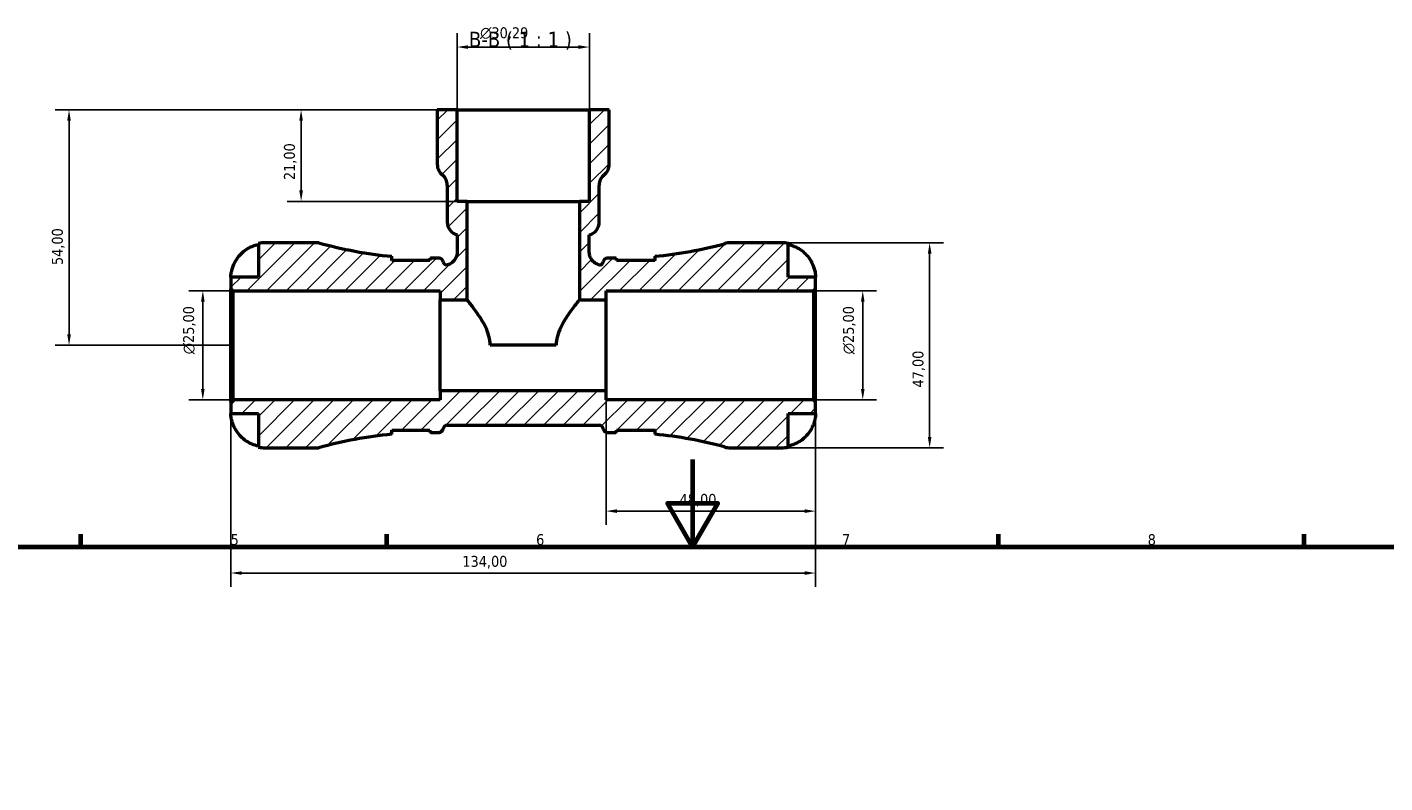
# Model space of a CAD drawing. Header units: millimetres. Extents: x 0 to 905, y 0 to 693.
# Tile 7 of 10: x 268 to 579, y 520 to 693. Entities that reach past the tile are written whole.
import ezdxf

# ---------------------------------------------------------------- set-up
doc = ezdxf.new("R2010")
doc.units = ezdxf.units.MM
for name, color, linetype, lineweight in [('Border (ISO)', 7, 'Continuous', 70), ('Dimension (ISO)', 7, 'Continuous', 25), ('Hatch (ISO)', 7, 'Continuous', 18), ('Symbol (ISO)', 7, 'Continuous', 25), ('Visible (ISO)', 7, 'Continuous', 50)]:
    doc.layers.add(name, color=color, linetype=linetype, lineweight=lineweight)
doc.styles.add('Label Text (ISO)', font='tahoma.ttf')
doc.styles.add('Note Text (ISO)', font='tahoma.ttf')
doc.dimstyles.new('Default (ISO)', dxfattribs={"dimtxt": 2.5, "dimasz": 2.5, "dimexe": 3.175, "dimexo": 0, "dimgap": 0.762, "dimtad": 1, "dimrnd": 1e-08, "dimzin": 0, "dimtxsty": 'Note Text (ISO)', "dimcen": 0.09, "dimdle": 10, "dimclrd": 256, "dimclre": 256, "dimclrt": 256, "dimazin": 0, "dimtfac": 1.40208, "dimtmove": 0, "dimatfit": 3, "dimfxl": 1, "dimtolj": 1, "dimtzin": 0, "dimlwd": -1, "dimlwe": -1, "dimarcsym": 0})

# ---------------------------------------------------------------- blocks, each defined once
blk = doc.blocks.new('Borders Default Border')
at = {"layer": 'Border (ISO)'}
for p, q in [((280.33, 574), (280.33, 576.9)), ((350.42, 574), (350.42, 576.9)), ((490.58, 574), (490.58, 576.9)), ((560.67, 574), (560.67, 576.9))]:
    blk.add_line(p, q, dxfattribs=at)
at = {"layer": 'Border (ISO)', "flags": 128}
for points in [[(420.5, 594), (420.5, 574), (414.73, 584), (426.27, 584), (420.5, 574)], [(20, 20), (20, 574), (821, 574), (821, 20), (20, 20)]]:
    blk.add_lwpolyline(points, dxfattribs=at)
at = {"layer": 'Border (ISO)', "color": 232, "true_color": 0xca0064, "char_height": 2.5, "attachment_point": 7, "style": 'Note Text (ISO)'}
for s, insert in [('5', (314.64, 574.35)), ('6', (384.66, 574.35)), ('7', (454.77, 574.4)), ('8', (524.81, 574.34))]:
    blk.add_mtext(s, dxfattribs=dict(at, insert=insert))
blk = doc.blocks.new('*D7')
at = {"layer": 'Defpoints', "color": 0, "transparency": 16777216}
for p in [(314.7, 607.23), (448.7, 607.23), (314.7, 567.98)]:
    blk.add_point(p, dxfattribs=at)
at = {"layer": 'Dimension (ISO)', "transparency": 16777216}
for p, q in [((314.7, 607.23), (314.7, 564.8)), ((448.7, 607.23), (448.7, 564.8)), ((446.2, 567.98), (317.2, 567.98))]:
    blk.add_line(p, q, dxfattribs=at)
for points in [[(317.2, 568.39), (317.2, 567.56), (314.7, 567.98)], [(446.2, 568.39), (446.2, 567.56), (448.7, 567.98)]]:
    blk.add_solid(points, dxfattribs=at)
at = {"layer": 'Dimension (ISO)', "color": 232, "true_color": 0xca0064, "transparency": 16777216, "insert": (367.75, 571.91), "char_height": 2.5, "attachment_point": 1, "style": 'Note Text (ISO)'}
blk.add_mtext('\\A1;134,00', dxfattribs=at)
blk = doc.blocks.new('*D8')
at = {"layer": 'Defpoints', "color": 0, "transparency": 16777216}
for p in [(400.7, 609.79), (448.7, 607.23), (400.7, 582.18)]:
    blk.add_point(p, dxfattribs=at)
at = {"layer": 'Dimension (ISO)', "transparency": 16777216}
for p, q in [((400.7, 609.79), (400.7, 579.01)), ((448.7, 607.23), (448.7, 579.01)), ((446.2, 582.18), (403.2, 582.18))]:
    blk.add_line(p, q, dxfattribs=at)
for points in [[(403.2, 582.6), (403.2, 581.76), (400.7, 582.18)], [(446.2, 582.6), (446.2, 581.76), (448.7, 582.18)]]:
    blk.add_solid(points, dxfattribs=at)
at = {"layer": 'Dimension (ISO)', "color": 232, "true_color": 0xca0064, "transparency": 16777216, "insert": (417.53, 586.12), "char_height": 2.5, "attachment_point": 1, "style": 'Note Text (ISO)'}
blk.add_mtext('\\A1;48,00', dxfattribs=at)
blk = doc.blocks.new('*D9')
at = {"layer": 'Defpoints', "color": 0, "transparency": 16777216}
for p in [(440.82, 643.7), (440.82, 596.7), (474.84, 596.7)]:
    blk.add_point(p, dxfattribs=at)
at = {"layer": 'Dimension (ISO)', "transparency": 16777216}
for p, q in [((440.82, 643.7), (478.01, 643.7)), ((474.84, 641.2), (474.84, 599.2)), ((440.82, 596.7), (478.01, 596.7))]:
    blk.add_line(p, q, dxfattribs=at)
for points in [[(474.42, 641.2), (475.26, 641.2), (474.84, 643.7)], [(474.42, 599.2), (475.26, 599.2), (474.84, 596.7)]]:
    blk.add_solid(points, dxfattribs=at)
at = {"layer": 'Dimension (ISO)', "color": 232, "true_color": 0xca0064, "transparency": 16777216, "insert": (470.91, 610.53), "char_height": 2.5, "attachment_point": 1, "rotation": 90, "style": 'Note Text (ISO)'}
blk.add_mtext('\\A1;47,00', dxfattribs=at)
blk = doc.blocks.new('*D10')
at = {"layer": 'Defpoints', "color": 0, "transparency": 16777216}
for p in [(448.23, 632.7), (459.51, 632.7), (448.23, 607.7)]:
    blk.add_point(p, dxfattribs=at)
at = {"layer": 'Dimension (ISO)', "transparency": 16777216}
for p, q in [((448.23, 632.7), (462.68, 632.7)), ((459.51, 610.2), (459.51, 630.2)), ((448.23, 607.7), (462.68, 607.7))]:
    blk.add_line(p, q, dxfattribs=at)
for points in [[(459.09, 630.2), (459.92, 630.2), (459.51, 632.7)], [(459.09, 610.2), (459.92, 610.2), (459.51, 607.7)]]:
    blk.add_solid(points, dxfattribs=at)
at = {"layer": 'Dimension (ISO)', "color": 232, "true_color": 0xca0064, "transparency": 16777216, "insert": (454.98, 618.15), "char_height": 2.5, "attachment_point": 1, "rotation": 90, "style": 'Note Text (ISO)'}
blk.add_mtext('\\A1;\\fAIGDT|b0|i0;\\H2.5000;\\ln\\fTahoma|b0|i0;\\H2.5000;25,00', dxfattribs=at)
blk = doc.blocks.new('*D11')
at = {"layer": 'Defpoints', "color": 0, "transparency": 16777216}
for p in [(308.27, 632.7), (315.17, 632.7), (315.17, 607.7)]:
    blk.add_point(p, dxfattribs=at)
at = {"layer": 'Dimension (ISO)', "transparency": 16777216}
for p, q in [((315.17, 632.7), (305.09, 632.7)), ((308.27, 610.2), (308.27, 630.2)), ((315.17, 607.7), (305.09, 607.7))]:
    blk.add_line(p, q, dxfattribs=at)
for points in [[(307.85, 630.2), (308.69, 630.2), (308.27, 632.7)], [(307.85, 610.2), (308.69, 610.2), (308.27, 607.7)]]:
    blk.add_solid(points, dxfattribs=at)
at = {"layer": 'Dimension (ISO)', "color": 232, "true_color": 0xca0064, "transparency": 16777216, "insert": (303.75, 618.15), "char_height": 2.5, "attachment_point": 1, "rotation": 90, "style": 'Note Text (ISO)'}
blk.add_mtext('\\A1;\\fAIGDT|b0|i0;\\H2.5000;\\ln\\fTahoma|b0|i0;\\H2.5000;25,00', dxfattribs=at)
blk = doc.blocks.new('*D12')
at = {"layer": 'Defpoints', "color": 0, "transparency": 16777216}
for p in [(366.55, 688.59), (366.55, 674.2), (396.85, 674.2)]:
    blk.add_point(p, dxfattribs=at)
at = {"layer": 'Dimension (ISO)', "transparency": 16777216}
for p, q in [((366.55, 674.2), (366.55, 691.76)), ((396.85, 674.2), (396.85, 691.76)), ((394.35, 688.59), (369.05, 688.59))]:
    blk.add_line(p, q, dxfattribs=at)
for points in [[(369.05, 689), (369.05, 688.17), (366.55, 688.59)], [(394.35, 689), (394.35, 688.17), (396.85, 688.59)]]:
    blk.add_solid(points, dxfattribs=at)
at = {"layer": 'Dimension (ISO)', "color": 232, "true_color": 0xca0064, "transparency": 16777216, "insert": (371.82, 693.11), "char_height": 2.5, "attachment_point": 1, "style": 'Note Text (ISO)'}
blk.add_mtext('\\A1;\\fAIGDT|b0|i0;\\H2.5000;\\ln\\fTahoma|b0|i0;\\H2.5000;30,29', dxfattribs=at)
blk = doc.blocks.new('*D13')
at = {"layer": 'Defpoints', "color": 0, "transparency": 16777216}
for p in [(366.55, 674.2), (277.61, 620.2), (314.7, 620.2)]:
    blk.add_point(p, dxfattribs=at)
at = {"layer": 'Dimension (ISO)', "transparency": 16777216}
for p, q in [((366.55, 674.2), (274.43, 674.2)), ((277.61, 671.7), (277.61, 622.7)), ((314.7, 620.2), (274.43, 620.2))]:
    blk.add_line(p, q, dxfattribs=at)
for points in [[(277.19, 671.7), (278.03, 671.7), (277.61, 674.2)], [(277.19, 622.7), (278.03, 622.7), (277.61, 620.2)]]:
    blk.add_solid(points, dxfattribs=at)
at = {"layer": 'Dimension (ISO)', "color": 232, "true_color": 0xca0064, "transparency": 16777216, "insert": (273.68, 638.6), "char_height": 2.5, "attachment_point": 1, "rotation": 90, "style": 'Note Text (ISO)'}
blk.add_mtext('\\A1;54,00', dxfattribs=at)
blk = doc.blocks.new('*D14')
at = {"layer": 'Defpoints', "color": 0, "transparency": 16777216}
for p in [(366.55, 674.2), (330.79, 653.2), (368.83, 653.2)]:
    blk.add_point(p, dxfattribs=at)
at = {"layer": 'Dimension (ISO)', "transparency": 16777216}
for p, q in [((366.55, 674.2), (327.62, 674.2)), ((330.79, 671.7), (330.79, 655.7)), ((368.83, 653.2), (327.62, 653.2))]:
    blk.add_line(p, q, dxfattribs=at)
for points in [[(330.38, 671.7), (331.21, 671.7), (330.79, 674.2)], [(330.38, 655.7), (331.21, 655.7), (330.79, 653.2)]]:
    blk.add_solid(points, dxfattribs=at)
at = {"layer": 'Dimension (ISO)', "color": 232, "true_color": 0xca0064, "transparency": 16777216, "insert": (326.86, 658.09), "char_height": 2.5, "attachment_point": 1, "rotation": 90, "style": 'Note Text (ISO)'}
blk.add_mtext('\\A1;21,00', dxfattribs=at)

msp = doc.modelspace()

# ---------------------------------------------------------------- hatches: boundary and pattern name
at = {"layer": 'Hatch (ISO)'}
h = msp.add_hatch(dxfattribs=at)
h.set_pattern_fill('ANSI31', color=256, scale=25.4, style=0)
h.set_pattern_definition([(45, (0, 0), (-2.245064, 2.245064), [])])
edge = h.paths.add_edge_path()
edge.add_line((314.7, 633.173), (315.17, 632.703))
edge.add_line((315.17, 632.703), (362.7, 632.703))
edge.add_line((362.7, 632.703), (362.7, 630.62))
edge.add_line((362.7, 630.62), (368.826, 630.62))
edge.add_line((368.826, 630.62), (368.826, 653.203))
edge.add_line((368.826, 653.203), (366.554, 653.203))
edge.add_line((366.554, 653.203), (366.554, 674.203))
edge.add_line((366.554, 674.203), (362.01, 674.203))
edge.add_line((362.01, 674.203), (362.01, 661.665))
edge.add_ellipse((365.04, 661.665), major_axis=(-3.029, 0), ratio=1, start_angle=0, end_angle=51.31781)
edge.add_ellipse((361.253, 656.936), major_axis=(1.893, 2.365), ratio=1, start_angle=308.68219, end_angle=360, ccw=False)
edge.add_line((364.282, 656.936), (364.282, 648.466))
edge.add_ellipse((367.311, 648.466), major_axis=(-3.029, 0), ratio=1, start_angle=0, end_angle=75.52249)
edge.add_line((366.554, 645.533), (366.554, 641.563))
edge.add_spline(control_points=[(366.554, 641.563), (366.554, 641.359), (366.534, 641.156), (366.452, 640.758), (366.392, 640.563), (366.157, 640.013), (365.934, 639.684), (365.372, 639.13), (365.04, 638.91), (364.464, 638.674), (364.245, 638.611), (364.021, 638.574)], knot_values=[-0.477027, -0.477027, -0.477027, -0.477027, -0.4160087, -0.4160087, -0.3549904, -0.3549904, -0.2366602, -0.2366602, -0.1183301, -0.1183301, -0.0499438, -0.0499438, -0.0499438, -0.0499438], degree=3, periodic=0)
edge.add_ellipse((364.295, 639.473), major_axis=(-0.274, -0.899), ratio=1, start_angle=294.13334, end_angle=360, ccw=False)
edge.add_ellipse((362.43, 639.238), major_axis=(0.933, 0.118), ratio=1, start_angle=0, end_angle=82.81924)
edge.add_line((362.43, 640.178), (360.49, 640.178))
edge.add_ellipse((360.49, 735.118), major_axis=(0, -94.939), ratio=1, start_angle=359.88986, end_angle=360, ccw=False)
edge.add_line((360.307, 640.179), (360.307, 639.678))
edge.add_line((360.307, 639.678), (351.557, 639.678))
edge.add_line((351.557, 639.678), (351.557, 640.6))
edge.add_ellipse((360.49, 735.118), major_axis=(-8.932, -94.518), ratio=1, start_angle=349.73674, end_angle=360, ccw=False)
edge.add_line((334.86, 643.703), (322.575, 643.703))
edge.add_ellipse((322.575, 635.828), major_axis=(0, 7.875), ratio=1, start_angle=0, end_angle=11.53696)
edge.add_line((321, 643.544), (321, 635.828))
edge.add_line((321, 635.828), (314.7, 635.828))
edge.add_line((314.7, 635.828), (314.7, 633.173))
edge = h.paths.add_edge_path()
edge.add_ellipse((429.178, 601.403), major_axis=(-1.239, -4.534), ratio=1, start_angle=0, end_angle=15.28588)
edge.add_line((429.178, 596.703), (440.825, 596.703))
edge.add_ellipse((440.825, 604.578), major_axis=(0, -7.875), ratio=1, start_angle=0, end_angle=11.53696)
edge.add_line((442.4, 596.863), (442.4, 604.578))
edge.add_line((442.4, 604.578), (448.7, 604.578))
edge.add_line((448.7, 604.578), (448.7, 607.233))
edge.add_line((448.7, 607.233), (448.23, 607.703))
edge.add_line((448.23, 607.703), (400.7, 607.703))
edge.add_line((400.7, 607.703), (400.7, 609.787))
edge.add_line((400.7, 609.787), (362.7, 609.787))
edge.add_line((362.7, 609.787), (362.7, 607.703))
edge.add_line((362.7, 607.703), (315.17, 607.703))
edge.add_line((315.17, 607.703), (314.7, 607.233))
edge.add_line((314.7, 607.233), (314.7, 604.578))
edge.add_line((314.7, 604.578), (321, 604.578))
edge.add_line((321, 604.578), (321, 596.863))
edge.add_ellipse((322.575, 604.578), major_axis=(-1.575, -7.716), ratio=1, start_angle=0, end_angle=11.53696)
edge.add_line((322.575, 596.703), (334.86, 596.703))
edge.add_ellipse((360.49, 505.289), major_axis=(-25.63, 91.414), ratio=1, start_angle=349.73674, end_angle=360, ccw=False)
edge.add_line((351.557, 599.807), (351.557, 600.728))
edge.add_line((351.557, 600.728), (360.307, 600.728))
edge.add_line((360.307, 600.728), (360.307, 600.228))
edge.add_ellipse((360.49, 505.289), major_axis=(-0.183, 94.939), ratio=1, start_angle=359.88986, end_angle=360, ccw=False)
edge.add_line((360.49, 600.228), (362.43, 600.228))
edge.add_ellipse((362.43, 601.168), major_axis=(0, -0.94), ratio=1, start_angle=0, end_angle=82.81924)
edge.add_ellipse((364.295, 600.933), major_axis=(-0.933, 0.118), ratio=1, start_angle=277.18076, end_angle=360, ccw=False)
edge.add_line((364.295, 601.873), (399.104, 601.873))
edge.add_ellipse((399.104, 600.933), major_axis=(0, 0.94), ratio=1, start_angle=277.18076, end_angle=360, ccw=False)
edge.add_ellipse((400.97, 601.168), major_axis=(-0.933, -0.118), ratio=1, start_angle=0, end_angle=82.81924)
edge.add_line((400.97, 600.228), (402.91, 600.228))
edge.add_ellipse((402.91, 505.289), major_axis=(0, 94.939), ratio=1, start_angle=359.88986, end_angle=360, ccw=False)
edge.add_line((403.092, 600.228), (403.092, 600.728))
edge.add_line((403.092, 600.728), (411.842, 600.728))
edge.add_line((411.842, 600.728), (411.842, 599.807))
edge.add_ellipse((402.91, 505.289), major_axis=(8.932, 94.518), ratio=1, start_angle=350.11286, end_angle=360, ccw=False)
edge = h.paths.add_edge_path()
edge.add_ellipse((429.178, 639.003), major_axis=(0, 4.7), ratio=1, start_angle=0, end_angle=15.28588)
edge.add_ellipse((402.91, 735.118), major_axis=(25.029, -91.581), ratio=1, start_angle=350.11286, end_angle=360, ccw=False)
edge.add_line((411.842, 640.6), (411.842, 639.678))
edge.add_line((411.842, 639.678), (403.092, 639.678))
edge.add_line((403.092, 639.678), (403.092, 640.179))
edge.add_ellipse((402.91, 735.118), major_axis=(0.183, -94.939), ratio=1, start_angle=359.88986, end_angle=360, ccw=False)
edge.add_line((402.91, 640.178), (400.97, 640.178))
edge.add_ellipse((400.97, 639.238), major_axis=(0, 0.94), ratio=1, start_angle=0, end_angle=82.81924)
edge.add_ellipse((399.104, 639.473), major_axis=(0.933, -0.118), ratio=1, start_angle=294.13334, end_angle=360, ccw=False)
edge.add_spline(control_points=[(399.378, 638.574), (399.342, 638.58), (399.305, 638.587), (399.069, 638.635), (398.875, 638.696), (398.325, 638.93), (397.995, 639.154), (397.441, 639.716), (397.222, 640.048), (396.922, 640.777), (396.845, 641.168), (396.845, 641.563)], knot_values=[-0.4271791, -0.4271791, -0.4271791, -0.4271791, -0.4160087, -0.4160087, -0.3549904, -0.3549904, -0.2366602, -0.2366602, -0.1183301, -0.1183301, 0, 0, 0, 0], degree=3, periodic=0)
edge.add_line((396.845, 641.563), (396.845, 645.533))
edge.add_ellipse((396.088, 648.466), major_axis=(0.757, -2.933), ratio=1, start_angle=0, end_angle=75.52249)
edge.add_line((399.117, 648.466), (399.117, 656.936))
edge.add_ellipse((402.146, 656.936), major_axis=(-3.029, 0), ratio=1, start_angle=308.68219, end_angle=360, ccw=False)
edge.add_ellipse((398.36, 661.665), major_axis=(1.893, -2.365), ratio=1, start_angle=0, end_angle=51.31781)
edge.add_line((401.389, 661.665), (401.389, 674.203))
edge.add_line((401.389, 674.203), (396.845, 674.203))
edge.add_line((396.845, 674.203), (396.845, 653.203))
edge.add_line((396.845, 653.203), (394.573, 653.203))
edge.add_line((394.573, 653.203), (394.573, 630.62))
edge.add_line((394.573, 630.62), (400.7, 630.62))
edge.add_line((400.7, 630.62), (400.7, 632.703))
edge.add_line((400.7, 632.703), (448.23, 632.703))
edge.add_line((448.23, 632.703), (448.7, 633.173))
edge.add_line((448.7, 633.173), (448.7, 635.828))
edge.add_line((448.7, 635.828), (442.4, 635.828))
edge.add_line((442.4, 635.828), (442.4, 643.544))
edge.add_ellipse((440.825, 635.828), major_axis=(1.575, 7.716), ratio=1, start_angle=0, end_angle=11.53696)
edge.add_line((440.825, 643.703), (429.178, 643.703))

# ---------------------------------------------------------------- linework, layer by layer
at = {"layer": 'Visible (ISO)'}
for p, q in [((366.554, 674.203), (362.01, 674.203)), ((362.01, 674.203), (362.01, 661.665)), ((366.554, 653.203), (366.554, 674.203)), ((366.554, 674.203), (396.845, 674.203)), ((401.389, 674.203), (396.845, 674.203)), ((396.845, 674.203), (396.845, 653.203)), ((401.389, 661.665), (401.389, 674.203)), ((364.282, 656.936), (364.282, 648.466)), ((399.117, 648.466), (399.117, 656.936)), ((368.826, 653.203), (366.554, 653.203)), ((368.826, 630.62), (368.826, 653.203)), ((368.826, 653.203), (394.573, 653.203)), ((396.845, 653.203), (394.573, 653.203)), ((394.573, 653.203), (394.573, 630.62)), ((366.554, 645.533), (366.554, 641.563)), ((396.845, 641.563), (396.845, 645.533)), ((321, 643.544), (321, 635.828)), ((334.86, 643.703), (322.575, 643.703)), ((440.825, 643.703), (429.178, 643.703)), ((442.4, 635.828), (442.4, 643.544)), ((351.557, 639.678), (351.557, 640.6)), ((360.307, 639.678), (351.557, 639.678)), ((360.307, 640.179), (360.307, 639.678)), ((362.43, 640.178), (360.49, 640.178)), ((402.91, 640.178), (400.97, 640.178)), ((403.092, 639.678), (403.092, 640.179)), ((411.842, 639.678), (403.092, 639.678)), ((411.842, 640.6), (411.842, 639.678)), ((321, 635.828), (314.7, 635.828)), ((314.7, 635.828), (314.7, 633.173)), ((448.7, 635.828), (442.4, 635.828)), ((448.7, 633.173), (448.7, 635.828)), ((314.7, 633.173), (315.17, 632.703)), ((314.7, 607.233), (314.7, 633.173)), ((315.17, 632.703), (362.7, 632.703)), ((315.17, 632.703), (315.17, 607.703)), ((362.7, 632.703), (362.7, 630.62)), ((400.7, 630.62), (400.7, 632.703)), ((400.7, 632.703), (448.23, 632.703)), ((448.23, 632.703), (448.7, 633.173)), ((448.23, 632.703), (448.23, 607.703)), ((448.7, 607.233), (448.7, 633.173)), ((362.7, 630.62), (368.826, 630.62)), ((362.7, 609.787), (362.7, 630.62)), ((394.573, 630.62), (400.7, 630.62)), ((400.7, 609.787), (400.7, 630.62)), ((389.264, 620.203), (374.135, 620.203)), ((315.17, 607.703), (314.7, 607.233)), ((314.7, 607.233), (314.7, 604.578)), ((362.7, 607.703), (315.17, 607.703)), ((400.7, 609.787), (362.7, 609.787)), ((362.7, 609.787), (362.7, 607.703)), ((400.7, 607.703), (400.7, 609.787)), ((448.23, 607.703), (400.7, 607.703)), ((448.7, 607.233), (448.23, 607.703)), ((448.7, 604.578), (448.7, 607.233)), ((314.7, 604.578), (321, 604.578)), ((321, 604.578), (321, 596.863)), ((442.4, 596.863), (442.4, 604.578)), ((442.4, 604.578), (448.7, 604.578)), ((351.557, 599.807), (351.557, 600.728)), ((351.557, 600.728), (360.307, 600.728)), ((360.307, 600.728), (360.307, 600.228)), ((364.295, 601.873), (399.104, 601.873)), ((403.092, 600.228), (403.092, 600.728)), ((403.092, 600.728), (411.842, 600.728)), ((411.842, 600.728), (411.842, 599.807)), ((360.49, 600.228), (362.43, 600.228)), ((400.97, 600.228), (402.91, 600.228)), ((322.575, 596.703), (334.86, 596.703)), ((429.178, 596.703), (440.825, 596.703))]:
    msp.add_line(p, q, dxfattribs=at)
for centre, radius, start, end in [((365.04, 661.665), 3.029, 180, 231.31781), ((398.36, 661.665), 3.029, 308.68219, 0), ((361.253, 656.936), 3.029, 0, 51.31781), ((402.146, 656.936), 3.029, 128.68219, 180), ((367.311, 648.466), 3.029, 180, 255.52249), ((396.088, 648.466), 3.029, 284.47751, 0), ((322.575, 635.828), 7.875, 90, 101.53696), ((360.49, 735.118), 94.939, 254.33801, 264.60126), ((402.91, 735.118), 94.939, 275.39874, 285.28588), ((429.178, 639.003), 4.7, 90, 105.28588), ((440.825, 635.828), 7.875, 78.46304, 90), ((360.49, 735.118), 94.939, 269.88986, 270), ((362.43, 639.238), 0.94, 7.18076, 90), ((364.295, 639.473), 0.94, 187.18076, 253.04742), ((399.104, 639.473), 0.94, 286.95258, 352.81924), ((400.97, 639.238), 0.94, 90, 172.81924), ((402.91, 735.118), 94.939, 270, 270.11014), ((362.43, 601.168), 0.94, 270, 352.81924), ((364.295, 600.933), 0.94, 90, 172.81924), ((399.104, 600.933), 0.94, 7.18076, 90), ((400.97, 601.168), 0.94, 187.18076, 270), ((360.49, 505.289), 94.939, 95.39874, 105.66199), ((360.49, 505.289), 94.939, 90, 90.11014), ((402.91, 505.289), 94.939, 89.88986, 90), ((402.91, 505.289), 94.939, 74.71412, 84.60126), ((322.575, 604.578), 7.875, 258.46304, 270), ((429.178, 601.403), 4.7, 254.71412, 270), ((440.825, 604.578), 7.875, 270, 281.53696)]:
    msp.add_arc(centre, radius, start, end, dxfattribs=at)
for points, knots in [([(315.477, 638.978), (315.635, 639.312), (315.824, 639.648), (316.332, 640.415), (316.675, 640.829), (317.364, 641.522), (317.772, 641.864), (318.653, 642.456), (319.124, 642.705), (320.007, 643.072), (320.498, 643.227), (321, 643.331)], [3.89239507, 3.89239507, 3.89239507, 3.89239507, 3.99831093, 3.99831093, 4.14541915, 4.14541915, 4.2913159, 4.2913159, 4.43721264, 4.43721264, 4.57824766, 4.57824766, 4.57824766, 4.57824766]), ([(366.554, 641.563), (366.554, 641.359), (366.534, 641.156), (366.452, 640.758), (366.392, 640.563), (366.157, 640.013), (365.934, 639.684), (365.372, 639.13), (365.04, 638.91), (364.464, 638.674), (364.245, 638.611), (364.021, 638.574)], [-0.47702695, -0.47702695, -0.47702695, -0.47702695, -0.41600865, -0.41600865, -0.35499035, -0.35499035, -0.23666023, -0.23666023, -0.11833012, -0.11833012, -0.04994378, -0.04994378, -0.04994378, -0.04994378]), ([(399.378, 638.574), (399.342, 638.58), (399.305, 638.587), (399.069, 638.635), (398.875, 638.696), (398.325, 638.93), (397.995, 639.154), (397.441, 639.716), (397.222, 640.048), (396.922, 640.777), (396.845, 641.168), (396.845, 641.563)], [-0.42717911, -0.42717911, -0.42717911, -0.42717911, -0.41600865, -0.41600865, -0.35499035, -0.35499035, -0.23666023, -0.23666023, -0.11833012, -0.11833012, 0, 0, 0, 0]), ([(442.4, 643.331), (442.902, 643.227), (443.392, 643.072), (444.275, 642.705), (444.747, 642.456), (445.627, 641.864), (446.035, 641.522), (446.724, 640.829), (447.067, 640.415), (447.575, 639.648), (447.764, 639.312), (447.922, 638.978)], [0.14941001, 0.14941001, 0.14941001, 0.14941001, 0.29044502, 0.29044502, 0.43634177, 0.43634177, 0.58223851, 0.58223851, 0.72934673, 0.72934673, 0.83526259, 0.83526259, 0.83526259, 0.83526259]), ([(314.7, 635.828), (314.7, 635.828), (314.699, 635.858), (314.701, 635.982), (314.704, 636.082), (314.726, 636.408), (314.753, 636.668), (314.851, 637.187), (314.904, 637.415), (315.018, 637.811), (315.069, 637.97), (315.179, 638.28), (315.237, 638.431), (315.356, 638.714), (315.415, 638.847), (315.477, 638.978)], [0, 0, 0, 0, 0.07514839, 0.07514839, 0.15775683, 0.15775683, 0.27887104, 0.27887104, 0.36056434, 0.36056434, 0.41315921, 0.41315921, 0.46174689, 0.46174689, 0.50485698, 0.50485698, 0.50485698, 0.50485698]), ([(351.557, 639.844), (351.557, 639.806), (351.563, 639.766), (351.58, 639.709), (351.586, 639.694), (351.592, 639.678)], [-1.539390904, -1.539390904, -1.539390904, -1.539390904, -1.497113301, -1.497113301, -1.481810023, -1.481810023, -1.481810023, -1.481810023]), ([(447.922, 638.978), (447.928, 638.966), (447.934, 638.954), (448.019, 638.772), (448.093, 638.601), (448.219, 638.281), (448.274, 638.133), (448.382, 637.81), (448.433, 637.637), (448.55, 637.187), (448.601, 636.926), (448.673, 636.433), (448.688, 636.22), (448.701, 635.911), (448.7, 635.828), (448.7, 635.828)], [-0.51072287, -0.51072287, -0.51072287, -0.51072287, -0.50653573, -0.50653573, -0.4498196, -0.4498196, -0.40070764, -0.40070764, -0.34173664, -0.34173664, -0.24159774, -0.24159774, -0.12498377, -0.12498377, 0, 0, 0, 0]), ([(374.135, 620.203), (374.135, 620.918), (374.031, 621.625), (373.664, 622.993), (373.404, 623.654), (372.51, 625.537), (371.774, 626.663), (370.53, 628.445), (369.919, 629.24), (369.278, 630.057), (369.109, 630.269), (368.883, 630.55), (368.826, 630.62), (368.826, 630.62)], [-3.3738251, -3.3738251, -3.3738251, -3.3738251, -3.1593749, -3.1593749, -2.9449247, -2.9449247, -2.5160243, -2.5160243, -2.1014684, -2.1014684, -1.8941905, -1.8941905, -1.6869125, -1.6869125, -1.6869125, -1.6869125]), ([(394.573, 630.62), (394.573, 630.62), (394.517, 630.55), (394.29, 630.269), (394.121, 630.057), (393.48, 629.24), (392.869, 628.445), (391.625, 626.663), (390.889, 625.537), (389.996, 623.654), (389.735, 622.993), (389.368, 621.625), (389.264, 620.918), (389.264, 620.203)], [1.6869125, 1.6869125, 1.6869125, 1.6869125, 1.8941905, 1.8941905, 2.1014684, 2.1014684, 2.5160243, 2.5160243, 2.9449247, 2.9449247, 3.1593749, 3.1593749, 3.3738251, 3.3738251, 3.3738251, 3.3738251]), ([(315.477, 601.428), (315.415, 601.559), (315.356, 601.692), (315.22, 602.017), (315.148, 602.21), (315.016, 602.599), (314.959, 602.793), (314.845, 603.242), (314.798, 603.484), (314.727, 603.968), (314.711, 604.185), (314.698, 604.496), (314.7, 604.578), (314.7, 604.578)], [-0.50816407, -0.50816407, -0.50816407, -0.50816407, -0.46460526, -0.46460526, -0.40154747, -0.40154747, -0.3356183, -0.3356183, -0.24286964, -0.24286964, -0.12490659, -0.12490659, 0, 0, 0, 0]), ([(448.7, 604.578), (448.7, 604.578), (448.7, 604.556), (448.699, 604.462), (448.697, 604.388), (448.683, 604.118), (448.663, 603.876), (448.578, 603.365), (448.528, 603.128), (448.41, 602.69), (448.351, 602.5), (448.215, 602.11), (448.137, 601.912), (448.01, 601.619), (447.967, 601.524), (447.922, 601.428)], [-2.17667965, -2.17667965, -2.17667965, -2.17667965, -2.11086653, -2.11086653, -2.04055216, -2.04055216, -1.91738302, -1.91738302, -1.82942275, -1.82942275, -1.76558177, -1.76558177, -1.70117883, -1.70117883, -1.66961913, -1.66961913, -1.66961913, -1.66961913]), ([(321, 597.076), (320.498, 597.18), (320.007, 597.335), (319.124, 597.702), (318.653, 597.951), (317.772, 598.543), (317.364, 598.885), (316.675, 599.578), (316.332, 599.992), (315.824, 600.759), (315.635, 601.095), (315.477, 601.428)], [0.14941001, 0.14941001, 0.14941001, 0.14941001, 0.29044502, 0.29044502, 0.43634177, 0.43634177, 0.58223851, 0.58223851, 0.72934673, 0.72934673, 0.83526259, 0.83526259, 0.83526259, 0.83526259]), ([(411.842, 600.563), (411.842, 600.601), (411.836, 600.642), (411.818, 600.699), (411.813, 600.714), (411.807, 600.728)], [-1.536164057, -1.536164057, -1.536164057, -1.536164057, -1.493154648, -1.493154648, -1.478582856, -1.478582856, -1.478582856, -1.478582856]), ([(447.922, 601.428), (447.764, 601.095), (447.575, 600.759), (447.067, 599.992), (446.724, 599.578), (446.035, 598.885), (445.627, 598.543), (444.747, 597.951), (444.275, 597.702), (443.392, 597.335), (442.902, 597.18), (442.4, 597.076)], [3.89239507, 3.89239507, 3.89239507, 3.89239507, 3.99831093, 3.99831093, 4.14541915, 4.14541915, 4.2913159, 4.2913159, 4.43721264, 4.43721264, 4.57824766, 4.57824766, 4.57824766, 4.57824766])]:
    msp.add_open_spline(points, degree=3, knots=knots, dxfattribs=at)
for points in [[(411.807, 639.678), (411.83, 639.737), (411.842, 639.792), (411.842, 639.844)], [(351.592, 600.728), (351.569, 600.67), (351.557, 600.615), (351.557, 600.563)]]:
    msp.add_open_spline(points, degree=3, dxfattribs=at)

# ---------------------------------------------------------------- block references
msp.add_blockref('Borders Default Border', (0, 0))

# ---------------------------------------------------------------- texts
at = {"layer": 'Symbol (ISO)', "insert": (369.26, 687.953), "char_height": 3.5, "attachment_point": 7, "style": 'Label Text (ISO)'}
msp.add_mtext('B-B ( 1 : 1 )', dxfattribs=at)

# ---------------------------------------------------------------- dimensions: what is measured, and where the dimension line sits
at = {"layer": 'Dimension (ISO)'}
for base, p1, p2, angle, picture, middle in [((366.554, 688.587), (396.845, 674.203), (366.554, 674.203), 180, '*D12', (377.369, 688.587)), ((308.269, 632.703), (315.17, 607.703), (315.17, 632.703), 90, '*D11', (308.269, 623.703)), ((459.507, 632.703), (448.23, 607.703), (448.23, 632.703), 90, '*D10', (459.507, 623.703))]:
    dim = msp.add_linear_dim(base=base, p1=p1, p2=p2, angle=angle, text='\\fAIGDT|b0|i0;\\H2.5000;\\ln\\fTahoma|b0|i0;\\H2.5000;<>', dimstyle='Default (ISO)', override={"dimdec": 2, "dimtp": 0, "dimtm": 0, "dimtdec": 2, "dimtofl": 0, "dimatfit": 1}, dxfattribs=at)
    dim.commit()
    dim.dimension.update_dxf_attribs({"geometry": picture, "text_midpoint": middle, "dimtype": 160})
for base, p1, p2, angle, picture, middle in [((277.61, 620.203), (366.554, 674.203), (314.7, 620.203), 90, '*D13', (277.61, 642.703)), ((330.793, 653.203), (366.554, 674.203), (368.826, 653.203), 90, '*D14', (330.793, 662.203)), ((474.84, 596.703), (440.825, 643.703), (440.825, 596.703), 90, '*D9', (474.84, 614.703)), ((314.7, 567.977), (448.7, 607.233), (314.7, 607.233), 180, '*D7', (372.7, 567.977)), ((400.7, 582.181), (448.7, 607.233), (400.7, 609.787), 180, '*D8', (421.7, 582.181))]:
    dim = msp.add_linear_dim(base=base, p1=p1, p2=p2, angle=angle, dimstyle='Default (ISO)', override={"dimdec": 2, "dimtp": 0, "dimtm": 0, "dimtdec": 2, "dimtofl": 0, "dimatfit": 1}, dxfattribs=at)
    dim.commit()
    dim.dimension.update_dxf_attribs({"geometry": picture, "text_midpoint": middle, "dimtype": 160})

doc.saveas('drawing.dxf')
